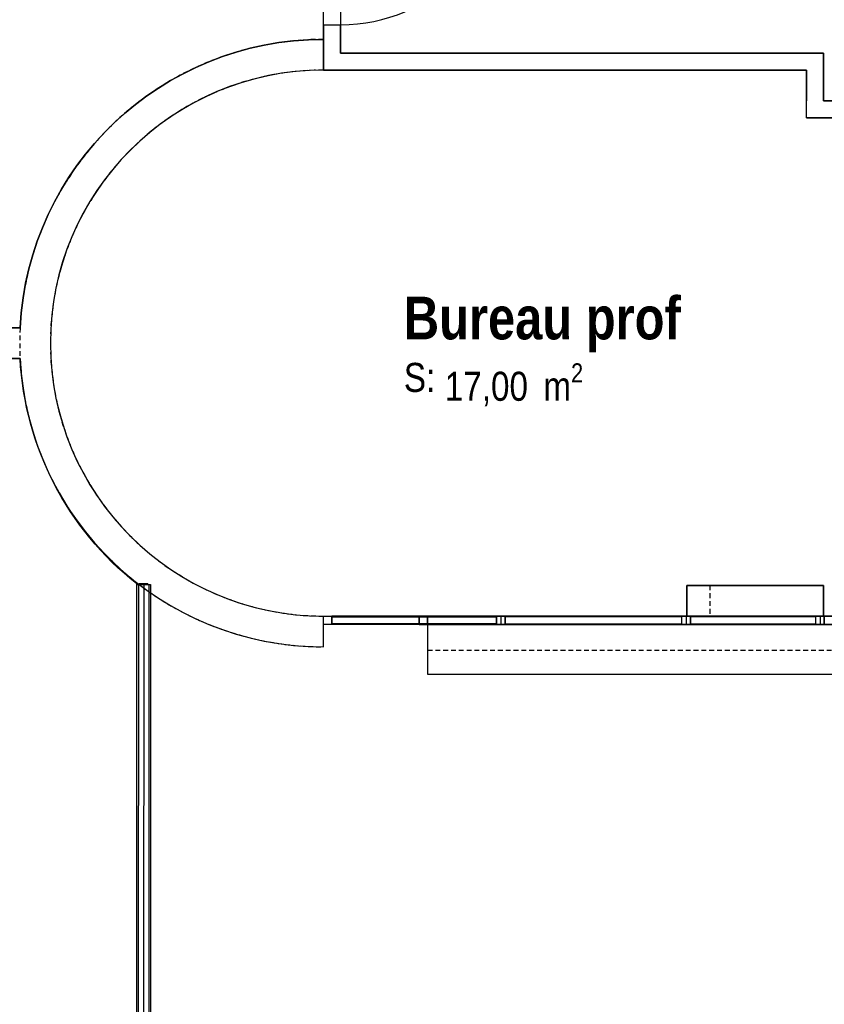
# Model space of a CAD drawing. Extents: x -24342 to 73038, y -9656 to 30949.
# Tile 104 of 170: x 1388 to 1860, y 8372 to 8950. Entities that reach past the tile are written whole.
import ezdxf
from ezdxf.enums import TextEntityAlignment as Align

# ---------------------------------------------------------------- set-up
doc = ezdxf.new("R2010")
doc.units = 0
doc.linetypes.add('21.0032_xref_r+1_02_pro$0$Tirets', pattern=[458.610928, 282.222247, -176.388681])
doc.linetypes.add('ACAD_ISO12W100', pattern=[21, 12, -3, 0, -3, 0, -3])
for name, color, linetype in [('0_XREF', 250, 'Continuous'), ('21.0032_xref_r+1_02_pro$0$A-AREA-____-OTLN.Modèle IFC', 251, 'Continuous'), ('21.0032_xref_r+1_02_pro$0$A-FLOR-HRAL-OTLN.Modèle IFC', 251, 'Continuous'), ('21.0032_xref_r+1_02_pro$0$A-GLAZ-CURT-OTLN.Modèle IFC', 251, 'Continuous'), ('21.0032_xref_r+1_02_pro$0$A-GLAZ-CWMG-OTLN.Modèle IFC', 251, 'Continuous'), ('21.0032_xref_r+1_02_pro$0$A-WALL-____-OTLN.Modèle IFC', 251, 'Continuous'), ('21.0032_xref_r+1_02_pro$0$Marques de Zone ARCHICAD', 251, 'Continuous'), ('21.0032_xref_r+1_02_pro$0$Portes ARCHICAD', 251, 'Continuous')]:
    doc.layers.add(name, color=color, linetype=linetype)
doc.styles.add('21.0032_xref_r+1_02_pro$0$STYLE_GENERE_1', font='ARIALNB.TTF')
doc.styles.add('21.0032_xref_r+1_02_pro$0$STYLE_GENERE_2', font='ARIALN.TTF')

# ---------------------------------------------------------------- blocks, each defined once
blk = doc.blocks.new('21.0032_xref_r+1_02_pro$0$Bureau prof_BUR_1_1', base_point=(16950, -12400))
at = {"layer": '21.0032_xref_r+1_02_pro$0$Marques de Zone ARCHICAD', "ltscale": 0.1, "insert": (16371.2, -12518.4), "char_height": 170, "attachment_point": 1, "style": '21.0032_xref_r+1_02_pro$0$STYLE_GENERE_2'}
blk.add_mtext('\\A1;\\pt0,100;17,00{\\H0.66x;\\S^  ;} m{\\H0.66x;\\S2^  ;}', dxfattribs=at)
at = {"layer": '21.0032_xref_r+1_02_pro$0$Marques de Zone ARCHICAD', "ltscale": 0.1}
for tag, height, style, p in [('DUMMY_849', 250, '21.0032_xref_r+1_02_pro$0$STYLE_GENERE_1', (17768.9, -12054.2)), ('ROOM_NAME', 250, '21.0032_xref_r+1_02_pro$0$STYLE_GENERE_1', (16131.2, -12128.1)), ('calculatedAreaCode', 170, '21.0032_xref_r+1_02_pro$0$STYLE_GENERE_2', (16131.2, -12516.1))]:
    blk.add_attdef(tag, text='', height=height, dxfattribs=dict(at, style=style)).set_placement(p, align=Align.TOP_LEFT)
blk = doc.blocks.new('21.0032_xref_r+1_02_pro$0$Porte (Mur) 112[35]_1')
at = {"layer": '21.0032_xref_r+1_02_pro$0$Portes ARCHICAD', "linetype": 'Continuous', "ltscale": 0.1}
blk.add_line((20106.6, -10980.1), (20106.6, -11950.1), dxfattribs=at)
blk.add_arc((20106.6, -10980.1), 970, 270, 0, dxfattribs=at)
blk = doc.blocks.new('21.0032_xref_r+1_02_pro$0$Porte (Mur) 113[36]_1')
at = {"layer": '21.0032_xref_r+1_02_pro$0$Portes ARCHICAD', "linetype": 'Continuous', "ltscale": 0.1}
blk.add_line((19660.1, -10980.1), (19660.1, -11950.1), dxfattribs=at)
blk.add_arc((19660.1, -10980.1), 970, 180, 270, dxfattribs=at)
blk = doc.blocks.new('21.0032_xref_r+1_02_pro$0$Mur_77_1', base_point=(21240.1, -11030.1))
at = {"layer": '21.0032_xref_r+1_02_pro$0$A-WALL-____-OTLN.Modèle IFC', "linetype": 'Continuous', "ltscale": 0.1}
for p, q in [((18690.1, -10980.1), (18690.1, -11080.1)), ((19660.1, -10980.1), (19660.1, -11080.1)), ((20106.6, -10980.1), (20106.6, -11080.1)), ((21076.6, -10980.1), (21076.6, -11080.1))]:
    blk.add_line(p, q, dxfattribs=at)
at = {"layer": '21.0032_xref_r+1_02_pro$0$A-WALL-____-OTLN.Modèle IFC', "linetype": 'Continuous', "ltscale": 0.1, "flags": 128}
for points in [[(18490.1, -11080.1), (18490.1, -10980.1)], [(18690.1, -10980.1), (18590.1, -10980.1)], [(20106.6, -10980.1), (19660.1, -10980.1)], [(21190.1, -10980.1), (21076.6, -10980.1)], [(18490.1, -11080.1), (18690.1, -11080.1)], [(19660.1, -11080.1), (19840.1, -11080.1)], [(19940.1, -11080.1), (20106.6, -11080.1)], [(21076.6, -11080.1), (21190.1, -11080.1)]]:
    blk.add_lwpolyline(points, dxfattribs=at)
at = {"layer": '21.0032_xref_r+1_02_pro$0$Portes ARCHICAD', "linetype": 'Continuous', "ltscale": 0.1}
for name in ['21.0032_xref_r+1_02_pro$0$Porte (Mur) 113[36]_1', '21.0032_xref_r+1_02_pro$0$Porte (Mur) 112[35]_1']:
    blk.add_blockref(name, (0, 0), dxfattribs=at)
blk = doc.blocks.new('21.0032_xref_r+1_02_pro$0$Mur_78_1', base_point=(18540.1, -11030.1))
at = {"layer": '21.0032_xref_r+1_02_pro$0$A-WALL-____-OTLN.Modèle IFC', "linetype": 'Continuous', "ltscale": 0.1, "flags": 128}
for points in [[(18590.1, -10700.1), (18490.1, -10700.1)], [(18590.1, -10980.1), (18590.1, -10700.1)], [(18490.1, -10800.1), (18490.1, -10980.1)]]:
    blk.add_lwpolyline(points, dxfattribs=at)
blk = doc.blocks.new('21.0032_xref_r+1_02_pro$0$Mur_79_1', base_point=(18540.1, -10750.1))
at = {"layer": '21.0032_xref_r+1_02_pro$0$A-WALL-____-OTLN.Modèle IFC', "linetype": 'Continuous', "ltscale": 0.1, "flags": 128}
for points in [[(18490.1, -10700.1), (15760, -10700.1)], [(15760, -10800.1), (18490.1, -10800.1)]]:
    blk.add_lwpolyline(points, dxfattribs=at)
blk = doc.blocks.new('21.0032_xref_r+1_02_pro$0$Porte (Mur) 135[58]_1')
at = {"layer": '21.0032_xref_r+1_02_pro$0$Portes ARCHICAD', "linetype": 'Continuous', "ltscale": 0.1}
for p, q in [((12354.2, -12310.1), (12354.2, -11572.6)), ((13829.2, -12310.1), (13829.2, -11572.6))]:
    blk.add_line(p, q, dxfattribs=at)
for centre, start, end in [((12354.2, -12310.1), 0, 90), ((13829.2, -12310.1), 90, 180)]:
    blk.add_arc(centre, 737.5, start, end, dxfattribs=at)
blk = doc.blocks.new('21.0032_xref_r+1_02_pro$0$Mur_122_1', base_point=(13970, -12400.1))
at = {"layer": '21.0032_xref_r+1_02_pro$0$A-WALL-____-OTLN.Modèle IFC', "linetype": 'Continuous', "ltscale": 0.1}
for p, q in [((12354.2, -12310.1), (12354.2, -12490.1)), ((13829.2, -12310.1), (13829.2, -12490.1))]:
    blk.add_line(p, q, dxfattribs=at)
at = {"layer": '21.0032_xref_r+1_02_pro$0$A-WALL-____-OTLN.Modèle IFC', "linetype": 'Continuous', "ltscale": 0.1, "flags": 128}
for points in [[(12354.2, -12310.1), (12276.1, -12310.1)], [(13882.3, -12310.1), (13829.2, -12310.1)], [(12276.2, -12490.1), (12354.2, -12490.1)], [(13829.2, -12490.1), (13882.3, -12490.1)]]:
    blk.add_lwpolyline(points, dxfattribs=at)
at = {"layer": '21.0032_xref_r+1_02_pro$0$Portes ARCHICAD', "linetype": 'Continuous', "ltscale": 0.1}
blk.add_blockref('21.0032_xref_r+1_02_pro$0$Porte (Mur) 135[58]_1', (0, 0), dxfattribs=at)
blk = doc.blocks.new('21.0032_xref_r+1_02_pro$0$Mur_130_1', base_point=(15660, -10710))
at = {"layer": '21.0032_xref_r+1_02_pro$0$A-WALL-____-OTLN.Modèle IFC', "linetype": 'Continuous', "ltscale": 0.1, "flags": 128}
for points in [[(15660, -10800), (15660, -10620)], [(15660, -14180), (15660, -14000)]]:
    blk.add_lwpolyline(points, dxfattribs=at)
at = {"layer": '21.0032_xref_r+1_02_pro$0$A-WALL-____-OTLN.Modèle IFC', "linetype": 'Continuous', "ltscale": 0.1}
for radius, start, end in [(1780, 90, 177.10484), (1600, 90, 270), (1780, 182.90127, 270)]:
    blk.add_arc((15660, -12400), radius, start, end, dxfattribs=at)
blk = doc.blocks.new('21.0032_xref_r+1_02_pro$0$Porte (Mur) 113[60]_1')
at = {"layer": '21.0032_xref_r+1_02_pro$0$Portes ARCHICAD', "linetype": 'Continuous', "ltscale": 0.1}
blk.add_line((15760, -9564.2), (16730, -9564.2), dxfattribs=at)
blk.add_arc((15760, -9564.2), 970, 270, 0, dxfattribs=at)
blk = doc.blocks.new('21.0032_xref_r+1_02_pro$0$Mur_135_1', base_point=(15710, -9390))
at = {"layer": '21.0032_xref_r+1_02_pro$0$A-WALL-____-OTLN.Modèle IFC', "linetype": 'Continuous', "ltscale": 0.1}
for p, q in [((15660, -9564.2), (15760, -9564.2)), ((15660, -10534.2), (15760, -10534.2))]:
    blk.add_line(p, q, dxfattribs=at)
at = {"layer": '21.0032_xref_r+1_02_pro$0$A-WALL-____-OTLN.Modèle IFC', "linetype": 'Continuous', "ltscale": 0.1, "flags": 128}
for points in [[(15660, -9480), (15660, -9564.2)], [(15760, -9564.2), (15760, -9480)], [(15660, -10534.2), (15660, -10800.1)], [(15760, -10700.1), (15760, -10534.2)], [(15660, -10800.1), (15760, -10800.1)]]:
    blk.add_lwpolyline(points, dxfattribs=at)
at = {"layer": '21.0032_xref_r+1_02_pro$0$Portes ARCHICAD', "linetype": 'Continuous', "ltscale": 0.1}
blk.add_blockref('21.0032_xref_r+1_02_pro$0$Porte (Mur) 113[60]_1', (0, 0), dxfattribs=at)
blk = doc.blocks.new('21.0032_xref_r+1_02_pro$0$Mur_136_1', base_point=(17790, -13910))
at = {"layer": '21.0032_xref_r+1_02_pro$0$A-WALL-____-OTLN.Modèle IFC', "linetype": 'Continuous', "ltscale": 0.1, "flags": 128}
for points in [[(18590, -13820), (17790, -13820)], [(17790, -13820), (17790, -14000)], [(18590, -14000), (18590, -13820)], [(17790, -14000), (18590, -14000)]]:
    blk.add_lwpolyline(points, dxfattribs=at)
blk = doc.blocks.new('21.0032_xref_r+1_02_pro$0$Mur_160_1', base_point=(16270, -14170))
at = {"layer": '21.0032_xref_r+1_02_pro$0$A-WALL-____-OTLN.Modèle IFC', "linetype": 'Continuous', "ltscale": 0.1, "flags": 128}
for points in [[(33830.256086, -14000), (16270, -14000)], [(16270, -14000), (16270, -14340)], [(16270, -14340), (33830.256086, -14340)]]:
    blk.add_lwpolyline(points, dxfattribs=at)
blk = doc.blocks.new('21.0032_xref_r+1_02_pro$0$Mur_178_1', base_point=(15660.1, -10710))
at = {"layer": '21.0032_xref_r+1_02_pro$0$A-WALL-____-OTLN.Modèle IFC', "linetype": '21.0032_xref_r+1_02_pro$0$Tirets', "ltscale": 0.1, "flags": 128}
for points in [[(15660.1, -10800), (15660.1, -10620)], [(15660, -14180), (15660, -14000)]]:
    blk.add_lwpolyline(points, dxfattribs=at)
at = {"layer": '21.0032_xref_r+1_02_pro$0$A-WALL-____-OTLN.Modèle IFC', "linetype": '21.0032_xref_r+1_02_pro$0$Tirets', "ltscale": 0.1}
for radius in [1780, 1600]:
    blk.add_arc((15660, -12400), radius, 89.99785, 270, dxfattribs=at)
blk = doc.blocks.new('21.0032_xref_r+1_02_pro$0$Mur_183_1', base_point=(17924.7, -13910))
at = {"layer": '21.0032_xref_r+1_02_pro$0$A-WALL-____-OTLN.Modèle IFC', "linetype": '21.0032_xref_r+1_02_pro$0$Tirets', "ltscale": 0.1, "flags": 128}
for points in [[(18590, -13820), (17924.7, -13820)], [(17924.7, -13820), (17924.7, -14000)], [(18590, -14000), (18590, -13820)], [(17924.7, -14000), (18590, -14000)]]:
    blk.add_lwpolyline(points, dxfattribs=at)
blk = doc.blocks.new('21.0032_xref_r+1_02_pro$0$Mur_192_1', base_point=(16270, -14100))
at = {"layer": '21.0032_xref_r+1_02_pro$0$A-WALL-____-OTLN.Modèle IFC', "linetype": '21.0032_xref_r+1_02_pro$0$Tirets', "ltscale": 0.1, "flags": 128}
for points in [[(33830.256086, -14000), (16270, -14000)], [(16270, -14000), (16270, -14200)], [(16270, -14200), (33830.256086, -14200)]]:
    blk.add_lwpolyline(points, dxfattribs=at)
blk = doc.blocks.new('21.0032_xref_r+1_02_pro$0$IFC Extruded[201]_1', base_point=(15965, -14000.1))
at = {"layer": '21.0032_xref_r+1_02_pro$0$A-GLAZ-CURT-OTLN.Modèle IFC', "linetype": 'Continuous', "ltscale": 0.1}
for p, q in [((15710, -14005.1), (15710, -14045.1)), ((16220, -14005.1), (15710, -14005.1)), ((16220, -14045.1), (16220, -14005.1)), ((15710, -14045.1), (16220, -14045.1))]:
    blk.add_line(p, q, dxfattribs=at)
blk = doc.blocks.new('21.0032_xref_r+1_02_pro$0$IFC Extruded[215]_1', base_point=(18177.5, -14000.1))
at = {"layer": '21.0032_xref_r+1_02_pro$0$A-GLAZ-CURT-OTLN.Modèle IFC', "linetype": 'Continuous', "ltscale": 0.1}
for p, q in [((17810, -14005.1), (17810, -14045.1)), ((18545, -14005.1), (17810, -14005.1)), ((18545, -14045.1), (18545, -14005.1)), ((17810, -14045.1), (18545, -14045.1))]:
    blk.add_line(p, q, dxfattribs=at)
blk = doc.blocks.new('21.0032_xref_r+1_02_pro$0$IFC Extruded[216]_1', base_point=(17242.5, -14000.1))
at = {"layer": '21.0032_xref_r+1_02_pro$0$A-GLAZ-CURT-OTLN.Modèle IFC', "linetype": 'Continuous', "ltscale": 0.1}
for p, q in [((16725, -14005.1), (16725, -14045.1)), ((17760, -14005.1), (16725, -14005.1)), ((17760, -14045.1), (17760, -14005.1)), ((16725, -14045.1), (17760, -14045.1))]:
    blk.add_line(p, q, dxfattribs=at)
blk = doc.blocks.new('21.0032_xref_r+1_02_pro$0$IFC Extruded[217]_1', base_point=(16192.5, -14000.1))
at = {"layer": '21.0032_xref_r+1_02_pro$0$A-GLAZ-CURT-OTLN.Modèle IFC', "linetype": 'Continuous', "ltscale": 0.1}
for p, q in [((15710, -14005.1), (16675, -14005.1)), ((15710, -14045.1), (15710, -14005.1)), ((16675, -14045.1), (16675, -14005.1)), ((15710, -14045.1), (16675, -14045.1))]:
    blk.add_line(p, q, dxfattribs=at)
blk = doc.blocks.new('21.0032_xref_r+1_02_pro$0$IFC Extruded[231]_1', base_point=(18177.5, -14000.1))
at = {"layer": '21.0032_xref_r+1_02_pro$0$A-GLAZ-CURT-OTLN.Modèle IFC', "linetype": 'Continuous', "ltscale": 0.1}
for p, q in [((17810, -14005.1), (17810, -14045.1)), ((18545, -14005.1), (17810, -14005.1)), ((18545, -14045.1), (18545, -14005.1)), ((17810, -14045.1), (18545, -14045.1))]:
    blk.add_line(p, q, dxfattribs=at)
blk = doc.blocks.new('21.0032_xref_r+1_02_pro$0$IFC Extruded[232]_1', base_point=(17242.5, -14000.1))
at = {"layer": '21.0032_xref_r+1_02_pro$0$A-GLAZ-CURT-OTLN.Modèle IFC', "linetype": 'Continuous', "ltscale": 0.1}
for p, q in [((16725, -14005.1), (16725, -14045.1)), ((17760, -14005.1), (16725, -14005.1)), ((17760, -14045.1), (17760, -14005.1)), ((16725, -14045.1), (17760, -14045.1))]:
    blk.add_line(p, q, dxfattribs=at)
blk = doc.blocks.new('21.0032_xref_r+1_02_pro$0$IFC Extruded[233]_1', base_point=(16192.5, -14000.1))
at = {"layer": '21.0032_xref_r+1_02_pro$0$A-GLAZ-CURT-OTLN.Modèle IFC', "linetype": 'Continuous', "ltscale": 0.1}
for p, q in [((15710, -14005.1), (15710, -14045.1)), ((16675, -14005.1), (15710, -14005.1)), ((16675, -14045.1), (16675, -14005.1)), ((15710, -14045.1), (16675, -14045.1))]:
    blk.add_line(p, q, dxfattribs=at)
blk = doc.blocks.new('21.0032_xref_r+1_02_pro$0$IFC Extruded[247]_1', base_point=(18177.5, -14000.1))
at = {"layer": '21.0032_xref_r+1_02_pro$0$A-GLAZ-CURT-OTLN.Modèle IFC', "linetype": 'Continuous', "ltscale": 0.1}
for p, q in [((17810, -14005.1), (17810, -14045.1)), ((18545, -14005.1), (17810, -14005.1)), ((18545, -14045.1), (18545, -14005.1)), ((17810, -14045.1), (18545, -14045.1))]:
    blk.add_line(p, q, dxfattribs=at)
blk = doc.blocks.new('21.0032_xref_r+1_02_pro$0$IFC Extruded[248]_1', base_point=(17242.5, -14000.1))
at = {"layer": '21.0032_xref_r+1_02_pro$0$A-GLAZ-CURT-OTLN.Modèle IFC', "linetype": 'Continuous', "ltscale": 0.1}
for p, q in [((16725, -14005.1), (16725, -14045.1)), ((17760, -14005.1), (16725, -14005.1)), ((17760, -14045.1), (17760, -14005.1)), ((16725, -14045.1), (17760, -14045.1))]:
    blk.add_line(p, q, dxfattribs=at)
blk = doc.blocks.new('21.0032_xref_r+1_02_pro$0$IFC Extruded[249]_1', base_point=(16192.5, -14000.1))
at = {"layer": '21.0032_xref_r+1_02_pro$0$A-GLAZ-CURT-OTLN.Modèle IFC', "linetype": 'Continuous', "ltscale": 0.1}
for p, q in [((16220, -14005.1), (15710, -14005.1)), ((15710, -14005.1), (15710, -14045.1)), ((16675, -14005.1), (16220, -14005.1)), ((16220, -14005.1), (16220, -14045.1)), ((16675, -14005.1), (16675, -14045.1)), ((16220, -14045.1), (15710, -14045.1)), ((16675, -14045.1), (16220, -14045.1))]:
    blk.add_line(p, q, dxfattribs=at)
blk = doc.blocks.new('21.0032_xref_r+1_02_pro$0$IFC Extruded[261]_1', base_point=(18595, -14000.1))
at = {"layer": '21.0032_xref_r+1_02_pro$0$A-GLAZ-CWMG-OTLN.Modèle IFC', "linetype": 'Continuous', "ltscale": 0.1}
for p, q in [((18595, -14050.1), (18595, -14000.1)), ((19870, -14000.1), (18595, -14000.1)), ((19870, -14050.1), (19870, -14000.1)), ((19870, -14050.1), (18595, -14050.1))]:
    blk.add_line(p, q, dxfattribs=at)
blk = doc.blocks.new('21.0032_xref_r+1_02_pro$0$IFC Extruded[262]_1', base_point=(17810, -14000.1))
at = {"layer": '21.0032_xref_r+1_02_pro$0$A-GLAZ-CWMG-OTLN.Modèle IFC', "linetype": 'Continuous', "ltscale": 0.1}
for p, q in [((17810, -14050.1), (17810, -14000.1)), ((18545, -14000.1), (17810, -14000.1)), ((18545, -14050.1), (18545, -14000.1)), ((18545, -14050.1), (17810, -14050.1))]:
    blk.add_line(p, q, dxfattribs=at)
blk = doc.blocks.new('21.0032_xref_r+1_02_pro$0$IFC Extruded[263]_1', base_point=(15710, -14000.1))
at = {"layer": '21.0032_xref_r+1_02_pro$0$A-GLAZ-CWMG-OTLN.Modèle IFC', "linetype": 'Continuous', "ltscale": 0.1}
for p, q in [((15710, -14050.1), (15710, -14000.1)), ((16675, -14000.1), (15710, -14000.1)), ((16675, -14050.1), (16675, -14000.1)), ((16675, -14050.1), (15710, -14050.1))]:
    blk.add_line(p, q, dxfattribs=at)
blk = doc.blocks.new('21.0032_xref_r+1_02_pro$0$IFC Extruded[264]_1', base_point=(16725, -14000.1))
at = {"layer": '21.0032_xref_r+1_02_pro$0$A-GLAZ-CWMG-OTLN.Modèle IFC', "linetype": 'Continuous', "ltscale": 0.1}
for p, q in [((16725, -14050.1), (16725, -14000.1)), ((17760, -14000.1), (16725, -14000.1)), ((17760, -14050.1), (17760, -14000.1)), ((17760, -14050.1), (16725, -14050.1))]:
    blk.add_line(p, q, dxfattribs=at)
blk = doc.blocks.new('21.0032_xref_r+1_02_pro$0$IFC Extruded[277]_1', base_point=(19895, -14000.1))
at = {"layer": '21.0032_xref_r+1_02_pro$0$A-GLAZ-CWMG-OTLN.Modèle IFC', "linetype": 'Continuous', "ltscale": 0.1}
for p, q in [((18570, -14000.1), (18570, -14050.1)), ((18570, -14000.1), (19895, -14000.1)), ((19895, -14000.1), (19895, -14050.1)), ((18570, -14050.1), (19895, -14050.1))]:
    blk.add_line(p, q, dxfattribs=at)
blk = doc.blocks.new('21.0032_xref_r+1_02_pro$0$IFC Extruded[278]_1', base_point=(18570, -14000.1))
at = {"layer": '21.0032_xref_r+1_02_pro$0$A-GLAZ-CWMG-OTLN.Modèle IFC', "linetype": 'Continuous', "ltscale": 0.1}
for p, q in [((17785, -14000.1), (17785, -14050.1)), ((17785, -14000.1), (18570, -14000.1)), ((18570, -14000.1), (18570, -14050.1)), ((17785, -14050.1), (18570, -14050.1))]:
    blk.add_line(p, q, dxfattribs=at)
blk = doc.blocks.new('21.0032_xref_r+1_02_pro$0$IFC Extruded[279]_1', base_point=(16700, -14000.1))
at = {"layer": '21.0032_xref_r+1_02_pro$0$A-GLAZ-CWMG-OTLN.Modèle IFC', "linetype": 'Continuous', "ltscale": 0.1}
for p, q in [((16220, -14000.1), (16220, -14050.1)), ((16220, -14000.1), (16700, -14000.1)), ((16700, -14000.1), (16700, -14050.1)), ((16220, -14050.1), (16700, -14050.1))]:
    blk.add_line(p, q, dxfattribs=at)
blk = doc.blocks.new('21.0032_xref_r+1_02_pro$0$IFC Extruded[280]_1', base_point=(17785, -14000.1))
at = {"layer": '21.0032_xref_r+1_02_pro$0$A-GLAZ-CWMG-OTLN.Modèle IFC', "linetype": 'Continuous', "ltscale": 0.1}
for p, q in [((16700, -14000.1), (16700, -14050.1)), ((16700, -14000.1), (17785, -14000.1)), ((17785, -14000.1), (17785, -14050.1)), ((16700, -14050.1), (17785, -14050.1))]:
    blk.add_line(p, q, dxfattribs=at)
blk = doc.blocks.new('21.0032_xref_r+1_02_pro$0$IFC Extruded[282]_1', base_point=(16270, -14000.1))
at = {"layer": '21.0032_xref_r+1_02_pro$0$A-GLAZ-CWMG-OTLN.Modèle IFC', "linetype": 'Continuous', "ltscale": 0.1}
for p, q in [((16220, -14000.1), (16220, -14050.1)), ((16270, -14000.1), (16220, -14000.1)), ((16270, -14050.1), (16270, -14000.1)), ((16220, -14050.1), (16270, -14050.1))]:
    blk.add_line(p, q, dxfattribs=at)
blk = doc.blocks.new('21.0032_xref_r+1_02_pro$0$IFC Extruded[283]_1', base_point=(16270, -14000.1))
at = {"layer": '21.0032_xref_r+1_02_pro$0$A-GLAZ-CWMG-OTLN.Modèle IFC', "linetype": 'Continuous', "ltscale": 0.1}
for p, q in [((16220, -14000.1), (16220, -14050.1)), ((16270, -14000.1), (16220, -14000.1)), ((16270, -14050.1), (16270, -14000.1)), ((16220, -14050.1), (16270, -14050.1))]:
    blk.add_line(p, q, dxfattribs=at)
blk = doc.blocks.new('21.0032_xref_r+1_02_pro$0$IFC Extruded[286]_1', base_point=(15710, -14000.1))
at = {"layer": '21.0032_xref_r+1_02_pro$0$A-GLAZ-CWMG-OTLN.Modèle IFC', "linetype": 'Continuous', "ltscale": 0.1}
for p, q in [((15710, -14050.1), (15710, -14000.1)), ((16220, -14000.1), (15710, -14000.1)), ((16220, -14050.1), (16220, -14000.1)), ((16220, -14050.1), (15710, -14050.1))]:
    blk.add_line(p, q, dxfattribs=at)
blk = doc.blocks.new('21.0032_xref_r+1_02_pro$0$IFC Extruded[312]_1', base_point=(18570, -14000.1))
at = {"layer": '21.0032_xref_r+1_02_pro$0$A-GLAZ-CWMG-OTLN.Modèle IFC', "linetype": 'Continuous', "ltscale": 0.1}
for p, q in [((18545, -14050.1), (18545, -14000.1)), ((18545, -14000.1), (18595, -14000.1)), ((18595, -14000.1), (18595, -14050.1)), ((18595, -14050.1), (18545, -14050.1))]:
    blk.add_line(p, q, dxfattribs=at)
blk = doc.blocks.new('21.0032_xref_r+1_02_pro$0$IFC Extruded[313]_1', base_point=(18570, -14000.1))
at = {"layer": '21.0032_xref_r+1_02_pro$0$A-GLAZ-CWMG-OTLN.Modèle IFC', "linetype": 'Continuous', "ltscale": 0.1}
for p, q in [((18545, -14050.1), (18545, -14000.1)), ((18545, -14000.1), (18595, -14000.1)), ((18595, -14000.1), (18595, -14050.1)), ((18595, -14050.1), (18545, -14050.1))]:
    blk.add_line(p, q, dxfattribs=at)
blk = doc.blocks.new('21.0032_xref_r+1_02_pro$0$IFC Extruded[314]_1', base_point=(17785, -14000.1))
at = {"layer": '21.0032_xref_r+1_02_pro$0$A-GLAZ-CWMG-OTLN.Modèle IFC', "linetype": 'Continuous', "ltscale": 0.1}
for p, q in [((17760, -14050.1), (17760, -14000.1)), ((17760, -14000.1), (17810, -14000.1)), ((17810, -14000.1), (17810, -14050.1)), ((17810, -14050.1), (17760, -14050.1))]:
    blk.add_line(p, q, dxfattribs=at)
blk = doc.blocks.new('21.0032_xref_r+1_02_pro$0$IFC Extruded[315]_1', base_point=(17785, -14000.1))
at = {"layer": '21.0032_xref_r+1_02_pro$0$A-GLAZ-CWMG-OTLN.Modèle IFC', "linetype": 'Continuous', "ltscale": 0.1}
for p, q in [((17760, -14050.1), (17760, -14000.1)), ((17760, -14000.1), (17810, -14000.1)), ((17810, -14000.1), (17810, -14050.1)), ((17810, -14050.1), (17760, -14050.1))]:
    blk.add_line(p, q, dxfattribs=at)
blk = doc.blocks.new('21.0032_xref_r+1_02_pro$0$IFC Extruded[316]_1', base_point=(16700, -14000.1))
at = {"layer": '21.0032_xref_r+1_02_pro$0$A-GLAZ-CWMG-OTLN.Modèle IFC', "linetype": 'Continuous', "ltscale": 0.1}
for p, q in [((16675, -14050.1), (16675, -14000.1)), ((16675, -14000.1), (16725, -14000.1)), ((16725, -14000.1), (16725, -14050.1)), ((16725, -14050.1), (16675, -14050.1))]:
    blk.add_line(p, q, dxfattribs=at)
blk = doc.blocks.new('21.0032_xref_r+1_02_pro$0$IFC Extruded[317]_1', base_point=(16700, -14000.1))
at = {"layer": '21.0032_xref_r+1_02_pro$0$A-GLAZ-CWMG-OTLN.Modèle IFC', "linetype": 'Continuous', "ltscale": 0.1}
for p, q in [((16675, -14050.1), (16675, -14000.1)), ((16675, -14000.1), (16725, -14000.1)), ((16725, -14000.1), (16725, -14050.1)), ((16725, -14050.1), (16675, -14050.1))]:
    blk.add_line(p, q, dxfattribs=at)
blk = doc.blocks.new('21.0032_xref_r+1_02_pro$0$IFC Extruded[330]_1', base_point=(18570, -14000.1))
at = {"layer": '21.0032_xref_r+1_02_pro$0$A-GLAZ-CWMG-OTLN.Modèle IFC', "linetype": 'Continuous', "ltscale": 0.1}
for p, q in [((18545, -14050.1), (18545, -14000.1)), ((18545, -14000.1), (18595, -14000.1)), ((18595, -14000.1), (18595, -14050.1)), ((18595, -14050.1), (18545, -14050.1))]:
    blk.add_line(p, q, dxfattribs=at)
blk = doc.blocks.new('21.0032_xref_r+1_02_pro$0$IFC Extruded[331]_1', base_point=(17785, -14000.1))
at = {"layer": '21.0032_xref_r+1_02_pro$0$A-GLAZ-CWMG-OTLN.Modèle IFC', "linetype": 'Continuous', "ltscale": 0.1}
for p, q in [((17760, -14050.1), (17760, -14000.1)), ((17760, -14000.1), (17810, -14000.1)), ((17810, -14000.1), (17810, -14050.1)), ((17810, -14050.1), (17760, -14050.1))]:
    blk.add_line(p, q, dxfattribs=at)
blk = doc.blocks.new('21.0032_xref_r+1_02_pro$0$IFC Extruded[332]_1', base_point=(16700, -14000.1))
at = {"layer": '21.0032_xref_r+1_02_pro$0$A-GLAZ-CWMG-OTLN.Modèle IFC', "linetype": 'Continuous', "ltscale": 0.1}
for p, q in [((16675, -14050.1), (16675, -14000.1)), ((16675, -14000.1), (16725, -14000.1)), ((16725, -14000.1), (16725, -14050.1)), ((16725, -14050.1), (16675, -14050.1))]:
    blk.add_line(p, q, dxfattribs=at)
blk = doc.blocks.new('21.0032_xref_r+1_02_pro$0$IFC Extruded[344]_1', base_point=(18595, -14000.1))
at = {"layer": '21.0032_xref_r+1_02_pro$0$A-GLAZ-CWMG-OTLN.Modèle IFC', "linetype": 'Continuous', "ltscale": 0.1}
for p, q in [((18595, -14050.1), (18595, -14000.1)), ((19870, -14000.1), (18595, -14000.1)), ((19870, -14050.1), (19870, -14000.1)), ((19870, -14050.1), (18595, -14050.1))]:
    blk.add_line(p, q, dxfattribs=at)
blk = doc.blocks.new('21.0032_xref_r+1_02_pro$0$IFC Extruded[345]_1', base_point=(17810, -14000.1))
at = {"layer": '21.0032_xref_r+1_02_pro$0$A-GLAZ-CWMG-OTLN.Modèle IFC', "linetype": 'Continuous', "ltscale": 0.1}
for p, q in [((17810, -14050.1), (17810, -14000.1)), ((18545, -14000.1), (17810, -14000.1)), ((18545, -14050.1), (18545, -14000.1)), ((18545, -14050.1), (17810, -14050.1))]:
    blk.add_line(p, q, dxfattribs=at)
blk = doc.blocks.new('21.0032_xref_r+1_02_pro$0$IFC Extruded[346]_1', base_point=(15710, -14000.1))
at = {"layer": '21.0032_xref_r+1_02_pro$0$A-GLAZ-CWMG-OTLN.Modèle IFC', "linetype": 'Continuous', "ltscale": 0.1}
for p, q in [((15710, -14050.1), (15710, -14000.1)), ((16675, -14000.1), (15710, -14000.1)), ((16675, -14050.1), (16675, -14000.1)), ((16675, -14050.1), (15710, -14050.1))]:
    blk.add_line(p, q, dxfattribs=at)
blk = doc.blocks.new('21.0032_xref_r+1_02_pro$0$IFC Extruded[347]_1', base_point=(16725, -14000.1))
at = {"layer": '21.0032_xref_r+1_02_pro$0$A-GLAZ-CWMG-OTLN.Modèle IFC', "linetype": 'Continuous', "ltscale": 0.1}
for p, q in [((16725, -14050.1), (16725, -14000.1)), ((17760, -14000.1), (16725, -14000.1)), ((17760, -14050.1), (17760, -14000.1)), ((17760, -14050.1), (16725, -14050.1))]:
    blk.add_line(p, q, dxfattribs=at)
blk = doc.blocks.new('21.0032_xref_r+1_02_pro$0$IFC Extruded[349]_1', base_point=(15660, -14000.1))
at = {"layer": '21.0032_xref_r+1_02_pro$0$A-GLAZ-CWMG-OTLN.Modèle IFC', "linetype": 'Continuous', "ltscale": 0.1}
for p, q in [((15660, -14050.1), (15660, -14000.1)), ((15660, -14000.1), (15710, -14000.1)), ((15710, -14000.1), (15710, -14050.1)), ((15710, -14050.1), (15660, -14050.1))]:
    blk.add_line(p, q, dxfattribs=at)
blk = doc.blocks.new('21.0032_xref_r+1_02_pro$0$IFC Extruded[350]_1', base_point=(15660, -14000.1))
at = {"layer": '21.0032_xref_r+1_02_pro$0$A-GLAZ-CWMG-OTLN.Modèle IFC', "linetype": 'Continuous', "ltscale": 0.1}
for p, q in [((15660, -14050.1), (15660, -14000.1)), ((15660, -14000.1), (15710, -14000.1)), ((15710, -14000.1), (15710, -14050.1)), ((15710, -14050.1), (15660, -14050.1))]:
    blk.add_line(p, q, dxfattribs=at)
blk = doc.blocks.new('21.0032_xref_r+1_02_pro$0$IFC Extruded[351]_1', base_point=(15660, -14000.1))
at = {"layer": '21.0032_xref_r+1_02_pro$0$A-GLAZ-CWMG-OTLN.Modèle IFC', "linetype": 'Continuous', "ltscale": 0.1}
for p, q in [((15660, -14050.1), (15660, -14000.1)), ((15660, -14000.1), (15710, -14000.1)), ((15710, -14000.1), (15710, -14050.1)), ((15710, -14050.1), (15660, -14050.1))]:
    blk.add_line(p, q, dxfattribs=at)
blk = doc.blocks.new('21.0032_xref_r+1_02_pro$0$IFC Extruded[352]_1', base_point=(15660, -14000.1))
at = {"layer": '21.0032_xref_r+1_02_pro$0$A-GLAZ-CWMG-OTLN.Modèle IFC', "linetype": 'Continuous', "ltscale": 0.1}
for p, q in [((15660, -14050.1), (15660, -14000.1)), ((15660, -14000.1), (15710, -14000.1)), ((15710, -14000.1), (15710, -14050.1)), ((15710, -14050.1), (15660, -14050.1))]:
    blk.add_line(p, q, dxfattribs=at)
blk = doc.blocks.new('21.0032_xref_r+1_02_pro$0$IFC Extruded[353]_1', base_point=(16270, -14000.1))
at = {"layer": '21.0032_xref_r+1_02_pro$0$A-GLAZ-CWMG-OTLN.Modèle IFC', "linetype": 'Continuous', "ltscale": 0.1}
for p, q in [((16220, -14000.1), (16220, -14050.1)), ((16270, -14000.1), (16220, -14000.1)), ((16270, -14050.1), (16270, -14000.1)), ((16220, -14050.1), (16270, -14050.1))]:
    blk.add_line(p, q, dxfattribs=at)
blk = doc.blocks.new('21.0032_xref_r+1_02_pro$0$Barrière 37[716]_1', base_point=(14564.1, -19616.1))
at = {"layer": '21.0032_xref_r+1_02_pro$0$A-FLOR-HRAL-OTLN.Modèle IFC', "linetype": 'Continuous', "ltscale": 0.1}
for p, q in [((14565.7, -13815), (14568.1, -13815)), ((14565.7, -16223.4), (14565.7, -13815)), ((14568.1, -13815), (14572.3, -13815)), ((14572.3, -13815), (14578.9, -13815)), ((14576.4, -16787.3), (14578.9, -13815)), ((14578.9, -13815), (14594.4, -13815)), ((14580.1, -13815), (14580.1, -13811)), ((14630.1, -13811), (14580.1, -13811)), ((14594.4, -13815), (14609.9, -13815)), ((14606.8, -16826.9), (14609.9, -13815)), ((14609.9, -13815), (14616.9, -13815)), ((14616.9, -13815), (14623.9, -13815)), ((14623.9, -13815), (14638, -13815)), ((14630.1, -13811), (14630.1, -13815)), ((14638, -13815), (14641.8, -13815)), ((14639, -16968.5), (14638, -13815)), ((14641.8, -13815), (14645.7, -13815)), ((14645.7, -13815), (14645.7, -16119.7)), ((14645.7, -16119.7), (14645.7, -17206.1)), ((14565.7, -17229.7), (14565.7, -16223.4))]:
    blk.add_line(p, q, dxfattribs=at)
blk = doc.blocks.new('21.0032_xref_r+1_02_pro$0$IFC Extruded[733]_1', base_point=(15965, -14000.1))
at = {"layer": '21.0032_xref_r+1_02_pro$0$A-GLAZ-CURT-OTLN.Modèle IFC', "linetype": 'Continuous', "ltscale": 0.1}
for p, q in [((15710, -14005.1), (15710, -14045.1)), ((16220, -14005.1), (15710, -14005.1)), ((16220, -14045.1), (16220, -14005.1)), ((15710, -14045.1), (16220, -14045.1))]:
    blk.add_line(p, q, dxfattribs=at)
blk = doc.blocks.new('21.0032_xref_r+1_02_pro$0$IFC Extruded[734]_1', base_point=(15660, -14000.1))
at = {"layer": '21.0032_xref_r+1_02_pro$0$A-GLAZ-CWMG-OTLN.Modèle IFC', "linetype": 'Continuous', "ltscale": 0.1}
for p, q in [((15660, -14050.1), (15660, -14000.1)), ((15660, -14000.1), (15710, -14000.1)), ((15710, -14000.1), (15710, -14050.1)), ((15710, -14050.1), (15660, -14050.1))]:
    blk.add_line(p, q, dxfattribs=at)
blk = doc.blocks.new('21.0032_xref_r+1_02_pro$0$IFC Extruded[735]_1', base_point=(16270, -14000.1))
at = {"layer": '21.0032_xref_r+1_02_pro$0$A-GLAZ-CWMG-OTLN.Modèle IFC', "linetype": 'Continuous', "ltscale": 0.1}
for p, q in [((16220, -14000.1), (16220, -14050.1)), ((16270, -14000.1), (16220, -14000.1)), ((16270, -14050.1), (16270, -14000.1)), ((16220, -14050.1), (16270, -14050.1))]:
    blk.add_line(p, q, dxfattribs=at)
blk = doc.blocks.new('21.0032_xref_r+1_02_pro')
at = {"layer": '21.0032_xref_r+1_02_pro$0$A-AREA-____-OTLN.Modèle IFC', "linetype": 'Continuous', "ltscale": 0.1, "flags": 128}
for points in [[(1388.01, -28), (1228.01, -28), (1228.01, -948), (1050.01, -948), (1050.01, -1062.31, -0.399212), (1227.61, -1231.01), (1388.23, -1231.01, -0.39949), (1566, -1062), (1566, -948), (1388.01, -948), (1388.01, -479.01)], [(1984.01, -1108.01), (1849.01, -1108.01), (1849.01, -1080.01), (1571, -1080.01), (1566, -1080, 0.000224), (1565.86, -1080, 0.413968), (1406, -1240.01, 0.414197), (1566, -1400), (1566, -1400.01), (1627, -1400.01), (1627, -1400), (1779, -1400), (1779, -1382), (1859, -1382), (1859, -1400), (1984.01, -1400)], [(647.45, -2120.4), (3390, -2120), (3389.6, -2166.57), (4390.4, -2166.57), (4390, -2120), (8761.09, -2120), (8592.87, -1417.99), (8427.48, -1417.99), (8560.05, -1961.45), (6560.07, -1961.45), (6560.07, -1366.33, -0.157957), (6506.5, -1249), (6331.27, -1249, -0.214878), (6262.95, -1381.09), (6262.95, -1961.45), (1456.57, -1961.45), (1456.57, -1381.1, -0.215084), (1388.23, -1249), (1227.62, -1249, -0.214969), (1159.45, -1381.05), (1158.27, -1961.45), (647.45, -1961.45)]]:
    blk.add_lwpolyline(points, format="xyb", close=True, dxfattribs=at)
blk.add_lwpolyline([(3037.51, -948), (3017.5, -948), (1819.01, -948), (1576, -948), (1576, -1061.84), (1576, -1070.01), (1859.01, -1070.01), (1859.01, -1098.01), (1989.01, -1098.01), (2119.01, -1098.01), (2119.01, -1070.01), (2454.01, -1070.01), (2816.51, -1070.01), (2816.51, -1098.01), (3019.01, -1098.01), (3028.51, -1098.01), (3036.01, -1098.01), (3173.51, -1098.01), (3173.51, -1070.01), (3431.03, -1070.01), (3431.03, -948)], close=True, dxfattribs=at)
at = {"layer": '21.0032_xref_r+1_02_pro$0$A-AREA-____-OTLN.Modèle IFC', "linetype": 'Continuous', "ltscale": 0.1, "xscale": 0.1, "yscale": 0.1, "zscale": 0.1}
blk.add_blockref('21.0032_xref_r+1_02_pro$0$Bureau prof_BUR_1_1', (1695, -1240), dxfattribs=at).add_auto_attribs({'ROOM_NAME': 'Bureau prof', 'calculatedAreaCode': 'S: '})
at = {"layer": '21.0032_xref_r+1_02_pro$0$A-FLOR-HRAL-OTLN.Modèle IFC', "linetype": 'Continuous', "ltscale": 0.1, "xscale": 0.1, "yscale": 0.1, "zscale": 0.1}
blk.add_blockref('21.0032_xref_r+1_02_pro$0$Barrière 37[716]_1', (1456.41, -1961.61), dxfattribs=at)
at = {"layer": '21.0032_xref_r+1_02_pro$0$A-GLAZ-CURT-OTLN.Modèle IFC', "linetype": 'Continuous', "ltscale": 0.1, "xscale": 0.1, "yscale": 0.1, "zscale": 0.1}
for name, p in [('21.0032_xref_r+1_02_pro$0$IFC Extruded[201]_1', (1596.5, -1400.01)), ('21.0032_xref_r+1_02_pro$0$IFC Extruded[217]_1', (1619.25, -1400.01)), ('21.0032_xref_r+1_02_pro$0$IFC Extruded[233]_1', (1619.25, -1400.01)), ('21.0032_xref_r+1_02_pro$0$IFC Extruded[249]_1', (1619.25, -1400.01)), ('21.0032_xref_r+1_02_pro$0$IFC Extruded[733]_1', (1596.5, -1400.01)), ('21.0032_xref_r+1_02_pro$0$IFC Extruded[216]_1', (1724.25, -1400.01)), ('21.0032_xref_r+1_02_pro$0$IFC Extruded[232]_1', (1724.25, -1400.01)), ('21.0032_xref_r+1_02_pro$0$IFC Extruded[248]_1', (1724.25, -1400.01)), ('21.0032_xref_r+1_02_pro$0$IFC Extruded[215]_1', (1817.75, -1400.01)), ('21.0032_xref_r+1_02_pro$0$IFC Extruded[231]_1', (1817.75, -1400.01)), ('21.0032_xref_r+1_02_pro$0$IFC Extruded[247]_1', (1817.75, -1400.01))]:
    blk.add_blockref(name, p, dxfattribs=at)
at = {"layer": '21.0032_xref_r+1_02_pro$0$A-GLAZ-CWMG-OTLN.Modèle IFC', "linetype": 'Continuous', "ltscale": 0.1, "xscale": 0.1, "yscale": 0.1, "zscale": 0.1}
for name, p in [('21.0032_xref_r+1_02_pro$0$IFC Extruded[349]_1', (1566, -1400.01)), ('21.0032_xref_r+1_02_pro$0$IFC Extruded[350]_1', (1566, -1400.01)), ('21.0032_xref_r+1_02_pro$0$IFC Extruded[351]_1', (1566, -1400.01)), ('21.0032_xref_r+1_02_pro$0$IFC Extruded[352]_1', (1566, -1400.01)), ('21.0032_xref_r+1_02_pro$0$IFC Extruded[734]_1', (1566, -1400.01)), ('21.0032_xref_r+1_02_pro$0$IFC Extruded[263]_1', (1571, -1400.01)), ('21.0032_xref_r+1_02_pro$0$IFC Extruded[286]_1', (1571, -1400.01)), ('21.0032_xref_r+1_02_pro$0$IFC Extruded[346]_1', (1571, -1400.01)), ('21.0032_xref_r+1_02_pro$0$IFC Extruded[279]_1', (1670, -1400.01)), ('21.0032_xref_r+1_02_pro$0$IFC Extruded[282]_1', (1627, -1400.01)), ('21.0032_xref_r+1_02_pro$0$IFC Extruded[283]_1', (1627, -1400.01)), ('21.0032_xref_r+1_02_pro$0$IFC Extruded[353]_1', (1627, -1400.01)), ('21.0032_xref_r+1_02_pro$0$IFC Extruded[735]_1', (1627, -1400.01)), ('21.0032_xref_r+1_02_pro$0$IFC Extruded[316]_1', (1670, -1400.01)), ('21.0032_xref_r+1_02_pro$0$IFC Extruded[317]_1', (1670, -1400.01)), ('21.0032_xref_r+1_02_pro$0$IFC Extruded[332]_1', (1670, -1400.01)), ('21.0032_xref_r+1_02_pro$0$IFC Extruded[280]_1', (1778.5, -1400.01)), ('21.0032_xref_r+1_02_pro$0$IFC Extruded[264]_1', (1672.5, -1400.01)), ('21.0032_xref_r+1_02_pro$0$IFC Extruded[347]_1', (1672.5, -1400.01)), ('21.0032_xref_r+1_02_pro$0$IFC Extruded[314]_1', (1778.5, -1400.01)), ('21.0032_xref_r+1_02_pro$0$IFC Extruded[315]_1', (1778.5, -1400.01)), ('21.0032_xref_r+1_02_pro$0$IFC Extruded[331]_1', (1778.5, -1400.01)), ('21.0032_xref_r+1_02_pro$0$IFC Extruded[278]_1', (1857, -1400.01)), ('21.0032_xref_r+1_02_pro$0$IFC Extruded[262]_1', (1781, -1400.01)), ('21.0032_xref_r+1_02_pro$0$IFC Extruded[345]_1', (1781, -1400.01)), ('21.0032_xref_r+1_02_pro$0$IFC Extruded[312]_1', (1857, -1400.01)), ('21.0032_xref_r+1_02_pro$0$IFC Extruded[313]_1', (1857, -1400.01)), ('21.0032_xref_r+1_02_pro$0$IFC Extruded[330]_1', (1857, -1400.01)), ('21.0032_xref_r+1_02_pro$0$IFC Extruded[277]_1', (1989.5, -1400.01)), ('21.0032_xref_r+1_02_pro$0$IFC Extruded[261]_1', (1859.5, -1400.01)), ('21.0032_xref_r+1_02_pro$0$IFC Extruded[344]_1', (1859.5, -1400.01))]:
    blk.add_blockref(name, p, dxfattribs=at)
at = {"layer": '21.0032_xref_r+1_02_pro$0$A-WALL-____-OTLN.Modèle IFC', "ltscale": 0.1, "xscale": 0.1, "yscale": 0.1, "zscale": 0.1}
for name, p in [('21.0032_xref_r+1_02_pro$0$Mur_135_1', (1571, -939)), ('21.0032_xref_r+1_02_pro$0$Mur_178_1', (1566.01, -1071)), ('21.0032_xref_r+1_02_pro$0$Mur_130_1', (1566, -1071)), ('21.0032_xref_r+1_02_pro$0$Mur_79_1', (1854.01, -1075.01)), ('21.0032_xref_r+1_02_pro$0$Mur_78_1', (1854.01, -1103.01)), ('21.0032_xref_r+1_02_pro$0$Mur_77_1', (2124.01, -1103.01)), ('21.0032_xref_r+1_02_pro$0$Mur_122_1', (1397, -1240.01)), ('21.0032_xref_r+1_02_pro$0$Mur_136_1', (1779, -1391)), ('21.0032_xref_r+1_02_pro$0$Mur_183_1', (1792.47, -1391)), ('21.0032_xref_r+1_02_pro$0$Mur_160_1', (1627, -1417)), ('21.0032_xref_r+1_02_pro$0$Mur_192_1', (1627, -1410))]:
    blk.add_blockref(name, p, dxfattribs=at)

msp = doc.modelspace()

# ---------------------------------------------------------------- block references
at = {"layer": '0_XREF', "linetype": 'ACAD_ISO12W100'}
msp.add_blockref('21.0032_xref_r+1_02_pro', (0, 10000), dxfattribs=at)

doc.saveas('drawing.dxf')
